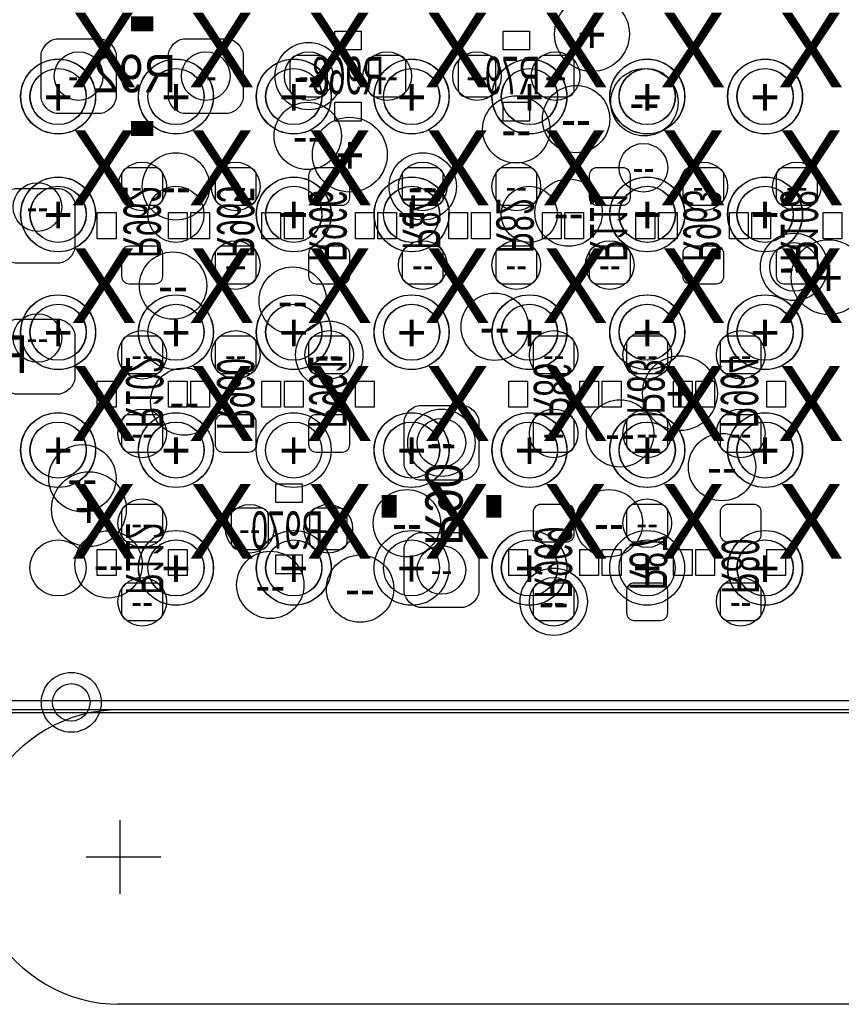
# Model space of a CAD drawing. Extents: x -22 to 398, y -34 to 263.
# Tile 12 of 48: x 34.57 to 40.15, y 10 to 16.68. Entities that reach past the tile are written whole.
import ezdxf
from ezdxf.enums import TextEntityAlignment as Align

# ---------------------------------------------------------------- set-up
doc = ezdxf.new("R2010")
doc.units = 0
for name, color, linetype in [('ASSY_BOT', 211, 'CONTINUOUS'), ('BOT', 153, 'CONTINUOUS'), ('DRILL', 254, 'CONTINUOUS'), ('OUTLINE', 5, 'CONTINUOUS'), ('SILK_BOT', 120, 'CONTINUOUS'), ('SILK_TOP', 211, 'CONTINUOUS'), ('TOP', 5, 'CONTINUOUS')]:
    doc.layers.add(name, color=color, linetype=linetype)

# ---------------------------------------------------------------- blocks, each defined once
blk = doc.blocks.new('FIGURE_CIRCLE')
blk.add_circle((0, 0), 0.5)

msp = doc.modelspace()

# ---------------------------------------------------------------- linework, layer by layer
at = {"layer": 'BOT'}
for points in [[(34.817304, 16.55572), (35.122104, 16.55572, -0.294587), (35.223704, 16.45412), (35.223704, 16.14932, -0.294587), (35.122104, 16.04772), (34.817304, 16.04772, -0.294587), (34.715704, 16.14932), (34.715704, 16.45412, -0.294587)], [(35.680904, 16.55572), (35.985704, 16.55572, -0.294587), (36.087304, 16.45412), (36.087304, 16.14932, -0.294587), (35.985704, 16.04772), (35.680904, 16.04772, -0.294587), (35.579304, 16.14932), (35.579304, 16.45412, -0.294587)], [(36.658804, 16.39062, 0.414214), (36.608004, 16.44142), (36.455604, 16.44142, 0.414214), (36.404804, 16.39062), (36.404804, 16.21282, 0.414214), (36.455604, 16.16202), (36.608004, 16.16202, 0.414214), (36.658804, 16.21282)], [(36.938204, 16.21282, 0.414214), (36.989004, 16.16202), (37.141404, 16.16202, 0.414214), (37.192204, 16.21282), (37.192204, 16.39062, 0.414214), (37.141404, 16.44142), (36.989004, 16.44142, 0.414214), (36.938204, 16.39062)], [(37.801804, 16.39062, 0.414214), (37.751004, 16.44142), (37.598604, 16.44142, 0.414214), (37.547804, 16.39062), (37.547804, 16.21282, 0.414214), (37.598604, 16.16202), (37.751004, 16.16202, 0.414214), (37.801804, 16.21282)], [(38.081204, 16.21282, 0.414214), (38.132004, 16.16202), (38.284404, 16.16202, 0.414214), (38.335204, 16.21282), (38.335204, 16.39062, 0.414214), (38.284404, 16.44142), (38.132004, 16.44142, 0.414214), (38.081204, 16.39062)], [(35.490404, 15.42542, 0.414214), (35.541204, 15.47622), (35.541204, 15.62862, 0.414214), (35.490404, 15.67942), (35.312604, 15.67942, 0.414214), (35.261804, 15.62862), (35.261804, 15.47622, 0.414214), (35.312604, 15.42542)], [(36.125404, 15.42542, 0.414214), (36.176204, 15.47622), (36.176204, 15.62862, 0.414214), (36.125404, 15.67942), (35.947604, 15.67942, 0.414214), (35.896804, 15.62862), (35.896804, 15.47622, 0.414214), (35.947604, 15.42542)], [(36.760404, 15.42542, 0.414214), (36.811204, 15.47622), (36.811204, 15.62862, 0.414214), (36.760404, 15.67942), (36.582604, 15.67942, 0.414214), (36.531804, 15.62862), (36.531804, 15.47622, 0.414214), (36.582604, 15.42542)], [(37.395404, 15.42542, 0.414214), (37.446204, 15.47622), (37.446204, 15.62862, 0.414214), (37.395404, 15.67942), (37.217604, 15.67942, 0.414214), (37.166804, 15.62862), (37.166804, 15.47622, 0.414214), (37.217604, 15.42542)], [(38.030404, 15.42542, 0.414214), (38.081204, 15.47622), (38.081204, 15.62862, 0.414214), (38.030404, 15.67942), (37.852604, 15.67942, 0.414214), (37.801804, 15.62862), (37.801804, 15.47622, 0.414214), (37.852604, 15.42542)], [(38.665404, 15.42542, 0.414214), (38.716204, 15.47622), (38.716204, 15.62862, 0.414214), (38.665404, 15.67942), (38.487604, 15.67942, 0.414214), (38.436804, 15.62862), (38.436804, 15.47622, 0.414214), (38.487604, 15.42542)], [(39.300404, 15.42542, 0.414214), (39.351204, 15.47622), (39.351204, 15.62862, 0.414214), (39.300404, 15.67942), (39.122604, 15.67942, 0.414214), (39.071804, 15.62862), (39.071804, 15.47622, 0.414214), (39.122604, 15.42542)], [(39.935404, 15.42542, 0.414214), (39.986204, 15.47622), (39.986204, 15.62862, 0.414214), (39.935404, 15.67942), (39.757604, 15.67942, 0.414214), (39.706804, 15.62862), (39.706804, 15.47622, 0.414214), (39.757604, 15.42542)], [(34.537904, 15.53972), (34.842704, 15.53972, -0.294587), (34.944304, 15.43812), (34.944304, 15.13332, -0.294587), (34.842704, 15.03172), (34.537904, 15.03172, -0.294587), (34.436304, 15.13332), (34.436304, 15.43812, -0.294587)], [(35.312604, 15.14602, 0.414214), (35.261804, 15.09522), (35.261804, 14.94282, 0.414214), (35.312604, 14.89202), (35.490404, 14.89202, 0.414214), (35.541204, 14.94282), (35.541204, 15.09522, 0.414214), (35.490404, 15.14602)], [(35.947604, 15.14602, 0.414214), (35.896804, 15.09522), (35.896804, 14.94282, 0.414214), (35.947604, 14.89202), (36.125404, 14.89202, 0.414214), (36.176204, 14.94282), (36.176204, 15.09522, 0.414214), (36.125404, 15.14602)], [(36.582604, 15.14602, 0.414214), (36.531804, 15.09522), (36.531804, 14.94282, 0.414214), (36.582604, 14.89202), (36.760404, 14.89202, 0.414214), (36.811204, 14.94282), (36.811204, 15.09522, 0.414214), (36.760404, 15.14602)], [(37.217604, 15.14602, 0.414214), (37.166804, 15.09522), (37.166804, 14.94282, 0.414214), (37.217604, 14.89202), (37.395404, 14.89202, 0.414214), (37.446204, 14.94282), (37.446204, 15.09522, 0.414214), (37.395404, 15.14602)], [(37.852604, 15.14602, 0.414214), (37.801804, 15.09522), (37.801804, 14.94282, 0.414214), (37.852604, 14.89202), (38.030404, 14.89202, 0.414214), (38.081204, 14.94282), (38.081204, 15.09522, 0.414214), (38.030404, 15.14602)], [(38.487604, 15.14602, 0.414214), (38.436804, 15.09522), (38.436804, 14.94282, 0.414214), (38.487604, 14.89202), (38.665404, 14.89202, 0.414214), (38.716204, 14.94282), (38.716204, 15.09522, 0.414214), (38.665404, 15.14602)], [(39.122604, 15.14602, 0.414214), (39.071804, 15.09522), (39.071804, 14.94282, 0.414214), (39.122604, 14.89202), (39.300404, 14.89202, 0.414214), (39.351204, 14.94282), (39.351204, 15.09522, 0.414214), (39.300404, 15.14602)], [(39.757604, 15.14602, 0.414214), (39.706804, 15.09522), (39.706804, 14.94282, 0.414214), (39.757604, 14.89202), (39.935404, 14.89202, 0.414214), (39.986204, 14.94282), (39.986204, 15.09522, 0.414214), (39.935404, 15.14602)], [(34.537904, 14.65072), (34.842704, 14.65072, -0.294587), (34.944304, 14.54912), (34.944304, 14.24432, -0.294587), (34.842704, 14.14272), (34.537904, 14.14272, -0.294587), (34.436304, 14.24432), (34.436304, 14.54912, -0.294587)], [(35.490404, 14.28242, 0.414214), (35.541204, 14.33322), (35.541204, 14.48562, 0.414214), (35.490404, 14.53642), (35.312604, 14.53642, 0.414214), (35.261804, 14.48562), (35.261804, 14.33322, 0.414214), (35.312604, 14.28242)], [(36.125404, 14.28242, 0.414214), (36.176204, 14.33322), (36.176204, 14.48562, 0.414214), (36.125404, 14.53642), (35.947604, 14.53642, 0.414214), (35.896804, 14.48562), (35.896804, 14.33322, 0.414214), (35.947604, 14.28242)], [(36.760404, 14.28242, 0.414214), (36.811204, 14.33322), (36.811204, 14.48562, 0.414214), (36.760404, 14.53642), (36.582604, 14.53642, 0.414214), (36.531804, 14.48562), (36.531804, 14.33322, 0.414214), (36.582604, 14.28242)], [(38.284404, 14.28242, 0.414214), (38.335204, 14.33322), (38.335204, 14.48562, 0.414214), (38.284404, 14.53642), (38.106604, 14.53642, 0.414214), (38.055804, 14.48562), (38.055804, 14.33322, 0.414214), (38.106604, 14.28242)], [(38.919404, 14.28242, 0.414214), (38.970204, 14.33322), (38.970204, 14.48562, 0.414214), (38.919404, 14.53642), (38.741604, 14.53642, 0.414214), (38.690804, 14.48562), (38.690804, 14.33322, 0.414214), (38.741604, 14.28242)], [(39.554404, 14.28242, 0.414214), (39.605204, 14.33322), (39.605204, 14.48562, 0.414214), (39.554404, 14.53642), (39.376604, 14.53642, 0.414214), (39.325804, 14.48562), (39.325804, 14.33322, 0.414214), (39.376604, 14.28242)], [(37.179504, 13.66012), (37.179504, 13.96492, -0.294587), (37.281104, 14.06652), (37.585904, 14.06652, -0.294587), (37.687504, 13.96492), (37.687504, 13.66012, -0.294587), (37.585904, 13.55852), (37.281104, 13.55852, -0.294587)], [(35.312604, 14.00302, 0.414214), (35.261804, 13.95222), (35.261804, 13.79982, 0.414214), (35.312604, 13.74902), (35.490404, 13.74902, 0.414214), (35.541204, 13.79982), (35.541204, 13.95222, 0.414214), (35.490404, 14.00302)], [(35.947604, 14.00302, 0.414214), (35.896804, 13.95222), (35.896804, 13.79982, 0.414214), (35.947604, 13.74902), (36.125404, 13.74902, 0.414214), (36.176204, 13.79982), (36.176204, 13.95222, 0.414214), (36.125404, 14.00302)], [(36.582604, 14.00302, 0.414214), (36.531804, 13.95222), (36.531804, 13.79982, 0.414214), (36.582604, 13.74902), (36.760404, 13.74902, 0.414214), (36.811204, 13.79982), (36.811204, 13.95222, 0.414214), (36.760404, 14.00302)], [(38.106604, 14.00302, 0.414214), (38.055804, 13.95222), (38.055804, 13.79982, 0.414214), (38.106604, 13.74902), (38.284404, 13.74902, 0.414214), (38.335204, 13.79982), (38.335204, 13.95222, 0.414214), (38.284404, 14.00302)], [(38.741604, 14.00302, 0.414214), (38.690804, 13.95222), (38.690804, 13.79982, 0.414214), (38.741604, 13.74902), (38.919404, 13.74902, 0.414214), (38.970204, 13.79982), (38.970204, 13.95222, 0.414214), (38.919404, 14.00302)], [(39.376604, 14.00302, 0.414214), (39.325804, 13.95222), (39.325804, 13.79982, 0.414214), (39.376604, 13.74902), (39.554404, 13.74902, 0.414214), (39.605204, 13.79982), (39.605204, 13.95222, 0.414214), (39.554404, 14.00302)], [(35.490404, 13.13942, 0.414214), (35.541204, 13.19022), (35.541204, 13.34262, 0.414214), (35.490404, 13.39342), (35.312604, 13.39342, 0.414214), (35.261804, 13.34262), (35.261804, 13.19022, 0.414214), (35.312604, 13.13942)], [(38.284404, 13.13942, 0.414214), (38.335204, 13.19022), (38.335204, 13.34262, 0.414214), (38.284404, 13.39342), (38.106604, 13.39342, 0.414214), (38.055804, 13.34262), (38.055804, 13.19022, 0.414214), (38.106604, 13.13942)], [(38.919404, 13.13942, 0.414214), (38.970204, 13.19022), (38.970204, 13.34262, 0.414214), (38.919404, 13.39342), (38.741604, 13.39342, 0.414214), (38.690804, 13.34262), (38.690804, 13.19022, 0.414214), (38.741604, 13.13942)], [(39.554404, 13.13942, 0.414214), (39.605204, 13.19022), (39.605204, 13.34262, 0.414214), (39.554404, 13.39342), (39.376604, 13.39342, 0.414214), (39.325804, 13.34262), (39.325804, 13.19022, 0.414214), (39.376604, 13.13942)], [(36.258754, 13.31722, 0.414214), (36.207954, 13.36802), (36.055554, 13.36802, 0.414214), (36.004754, 13.31722), (36.004754, 13.13942, 0.414214), (36.055554, 13.08862), (36.207954, 13.08862, 0.414214), (36.258754, 13.13942)], [(36.538154, 13.13942, 0.414214), (36.588954, 13.08862), (36.741354, 13.08862, 0.414214), (36.792154, 13.13942), (36.792154, 13.31722, 0.414214), (36.741354, 13.36802), (36.588954, 13.36802, 0.414214), (36.538154, 13.31722)], [(37.179504, 12.79652), (37.179504, 13.10132, -0.294587), (37.281104, 13.20292), (37.585904, 13.20292, -0.294587), (37.687504, 13.10132), (37.687504, 12.79652, -0.294587), (37.585904, 12.69492), (37.281104, 12.69492, -0.294587)], [(35.312604, 12.86002, 0.414214), (35.261804, 12.80922), (35.261804, 12.65682, 0.414214), (35.312604, 12.60602), (35.490404, 12.60602, 0.414214), (35.541204, 12.65682), (35.541204, 12.80922, 0.414214), (35.490404, 12.86002)], [(38.106604, 12.86002, 0.414214), (38.055804, 12.80922), (38.055804, 12.65682, 0.414214), (38.106604, 12.60602), (38.284404, 12.60602, 0.414214), (38.335204, 12.65682), (38.335204, 12.80922, 0.414214), (38.284404, 12.86002)], [(38.741604, 12.86002, 0.414214), (38.690804, 12.80922), (38.690804, 12.65682, 0.414214), (38.741604, 12.60602), (38.919404, 12.60602, 0.414214), (38.970204, 12.65682), (38.970204, 12.80922, 0.414214), (38.919404, 12.86002)], [(39.376604, 12.86002, 0.414214), (39.325804, 12.80922), (39.325804, 12.65682, 0.414214), (39.376604, 12.60602), (39.554404, 12.60602, 0.414214), (39.605204, 12.65682), (39.605204, 12.80922, 0.414214), (39.554404, 12.86002)]]:
    msp.add_lwpolyline(points, format="xyb", close=True, dxfattribs=at)
msp.add_circle((34.920174, 12.050014), 0.127, dxfattribs=at)
at = {"layer": 'DRILL'}
msp.add_lwpolyline([(12.022328, 11.98118), (57.021476, 11.98118), (57.021476, 55.479188), (55.517542, 56.983122), (12.022328, 56.983122)], close=True, dxfattribs=at)
msp.add_lwpolyline([(35.25012, 11.999976, 1.000062), (35.25012, 9.99998)], format="xyb", dxfattribs=at)
for points in [[(35.25012, 11.249914), (35.25012, 10.750042)], [(35.529012, 10.999978), (35.021012, 10.999978)], [(56.950102, 9.99998), (35.236658, 9.99998)]]:
    msp.add_lwpolyline(points, dxfattribs=at)
at = {"layer": 'OUTLINE'}
msp.add_lwpolyline([(11.999976, 56.950102, -0.413204), (12.050014, 56.999886), (55.479442, 56.999886, -0.198304), (55.514748, 56.985408), (56.985408, 55.514494, -0.198861), (57.00014, 55.479188), (57.00014, 12.050014, -0.414338), (56.950102, 11.999976), (12.050014, 11.999976, -0.414338), (11.999976, 12.050014)], format="xyb", close=True, dxfattribs=at)
at = {"layer": 'SILK_BOT', "const_width": 0.1016}
for points in [[(35.325304, 16.65732), (35.477704, 16.65732)], [(35.325304, 15.94612), (35.477704, 15.94612)], [(37.077904, 13.30452), (37.077904, 13.45692)], [(37.789104, 13.30452), (37.789104, 13.45692)]]:
    msp.add_lwpolyline(points, dxfattribs=at)
at = {"layer": 'SILK_BOT'}
for points in [[(36.709604, 16.47952), (36.709604, 16.60652), (36.887404, 16.60652), (36.887404, 16.47952)], [(38.030404, 16.60652), (38.030404, 16.47952), (37.852604, 16.47952), (37.852604, 16.60652)], [(36.709604, 15.99692), (36.709604, 16.12392), (36.887404, 16.12392), (36.887404, 15.99692)], [(38.030404, 16.12392), (38.030404, 15.99692), (37.852604, 15.99692), (37.852604, 16.12392)], [(35.223704, 15.19682), (35.096704, 15.19682), (35.096704, 15.37462), (35.223704, 15.37462)], [(35.706304, 15.19682), (35.579304, 15.19682), (35.579304, 15.37462), (35.706304, 15.37462)], [(35.731704, 15.37462), (35.858704, 15.37462), (35.858704, 15.19682), (35.731704, 15.19682)], [(36.214304, 15.37462), (36.341304, 15.37462), (36.341304, 15.19682), (36.214304, 15.19682)], [(36.366704, 15.37462), (36.493704, 15.37462), (36.493704, 15.19682), (36.366704, 15.19682)], [(36.849304, 15.37462), (36.976304, 15.37462), (36.976304, 15.19682), (36.849304, 15.19682)], [(37.128704, 15.19682), (37.001704, 15.19682), (37.001704, 15.37462), (37.128704, 15.37462)], [(37.611304, 15.19682), (37.484304, 15.19682), (37.484304, 15.37462), (37.611304, 15.37462)], [(37.763704, 15.19682), (37.636704, 15.19682), (37.636704, 15.37462), (37.763704, 15.37462)], [(38.246304, 15.19682), (38.119304, 15.19682), (38.119304, 15.37462), (38.246304, 15.37462)], [(38.398704, 15.19682), (38.271704, 15.19682), (38.271704, 15.37462), (38.398704, 15.37462)], [(38.881304, 15.19682), (38.754304, 15.19682), (38.754304, 15.37462), (38.881304, 15.37462)], [(39.033704, 15.19682), (38.906704, 15.19682), (38.906704, 15.37462), (39.033704, 15.37462)], [(39.516304, 15.19682), (39.389304, 15.19682), (39.389304, 15.37462), (39.516304, 15.37462)], [(39.541704, 15.37462), (39.668704, 15.37462), (39.668704, 15.19682), (39.541704, 15.19682)], [(40.024304, 15.37462), (40.151304, 15.37462), (40.151304, 15.19682), (40.024304, 15.19682)], [(35.096704, 14.23162), (35.223704, 14.23162), (35.223704, 14.05382), (35.096704, 14.05382)], [(35.579304, 14.23162), (35.706304, 14.23162), (35.706304, 14.05382), (35.579304, 14.05382)], [(35.731704, 14.23162), (35.858704, 14.23162), (35.858704, 14.05382), (35.731704, 14.05382)], [(36.214304, 14.23162), (36.341304, 14.23162), (36.341304, 14.05382), (36.214304, 14.05382)], [(36.366704, 14.23162), (36.493704, 14.23162), (36.493704, 14.05382), (36.366704, 14.05382)], [(36.849304, 14.23162), (36.976304, 14.23162), (36.976304, 14.05382), (36.849304, 14.05382)], [(38.017704, 14.05382), (37.890704, 14.05382), (37.890704, 14.23162), (38.017704, 14.23162)], [(38.500304, 14.05382), (38.373304, 14.05382), (38.373304, 14.23162), (38.500304, 14.23162)], [(38.525704, 14.23162), (38.652704, 14.23162), (38.652704, 14.05382), (38.525704, 14.05382)], [(39.008304, 14.23162), (39.135304, 14.23162), (39.135304, 14.05382), (39.008304, 14.05382)], [(39.287704, 14.05382), (39.160704, 14.05382), (39.160704, 14.23162), (39.287704, 14.23162)], [(39.770304, 14.05382), (39.643304, 14.05382), (39.643304, 14.23162), (39.770304, 14.23162)], [(36.309554, 13.40612), (36.309554, 13.53312), (36.487354, 13.53312), (36.487354, 13.40612)], [(35.223704, 12.91082), (35.096704, 12.91082), (35.096704, 13.08862), (35.223704, 13.08862)], [(35.706304, 12.91082), (35.579304, 12.91082), (35.579304, 13.08862), (35.706304, 13.08862)], [(36.309554, 12.92352), (36.309554, 13.05052), (36.487354, 13.05052), (36.487354, 12.92352)], [(37.890704, 13.08862), (38.017704, 13.08862), (38.017704, 12.91082), (37.890704, 12.91082)], [(38.373304, 13.08862), (38.500304, 13.08862), (38.500304, 12.91082), (38.373304, 12.91082)], [(38.652704, 12.91082), (38.525704, 12.91082), (38.525704, 13.08862), (38.652704, 13.08862)], [(39.135304, 12.91082), (39.008304, 12.91082), (39.008304, 13.08862), (39.135304, 13.08862)], [(39.287704, 12.91082), (39.160704, 12.91082), (39.160704, 13.08862), (39.287704, 13.08862)], [(39.770304, 12.91082), (39.643304, 12.91082), (39.643304, 13.08862), (39.770304, 13.08862)]]:
    msp.add_lwpolyline(points, close=True, dxfattribs=at)
at = {"layer": 'SILK_TOP'}
msp.add_lwpolyline([(25.129998, 33.062926), (25.129998, 12.062714), (46.13021, 12.062714), (46.13021, 33.062926), (25.129998, 33.062926)], dxfattribs=at)
at = {"layer": 'TOP'}
for centre, radius in [((34.830004, 16.162782), 0.1905), ((35.630104, 16.162782), 0.1905), ((36.430204, 16.162782), 0.1905), ((37.23005, 16.162782), 0.1905), ((38.03015, 16.162782), 0.1905), ((38.829996, 16.162782), 0.1905), ((39.630096, 16.162782), 0.1905), ((34.830004, 15.362936), 0.1905), ((35.630104, 15.362936), 0.1905), ((36.430204, 15.362936), 0.1905), ((37.23005, 15.362936), 0.1905), ((38.03015, 15.362936), 0.1905), ((38.829996, 15.362936), 0.1905), ((39.630096, 15.362936), 0.1905), ((34.830004, 14.562836), 0.1905), ((35.630104, 14.562836), 0.1905), ((36.430204, 14.562836), 0.1905), ((37.23005, 14.562836), 0.1905), ((38.03015, 14.562836), 0.1905), ((38.829996, 14.562836), 0.1905), ((39.630096, 14.562836), 0.1905), ((34.830004, 13.762736), 0.1905), ((35.630104, 13.762736), 0.1905), ((36.430204, 13.762736), 0.1905), ((37.23005, 13.762736), 0.1905), ((38.03015, 13.762736), 0.1905), ((38.829996, 13.762736), 0.1905), ((39.630096, 13.762736), 0.1905), ((34.830004, 12.96289), 0.1905), ((35.630104, 12.96289), 0.1905), ((36.430204, 12.96289), 0.1905), ((37.23005, 12.96289), 0.1905), ((38.03015, 12.96289), 0.1905), ((38.829996, 12.96289), 0.1905), ((39.630096, 12.96289), 0.1905), ((34.920174, 12.050014), 0.127)]:
    msp.add_circle(centre, radius, dxfattribs=at)

# ---------------------------------------------------------------- block references
at = {"layer": 'DRILL'}
for p, xscale, yscale in [((38.455346, 16.58747), 0.508, 0.508), ((36.531804, 16.30172), 0.4572, 0.4572), ((34.969704, 16.30172), 0.3302, 0.3302), ((35.833304, 16.30172), 0.3302, 0.3302), ((36.531804, 16.30172), 0.3302, 0.3302), ((37.065204, 16.30172), 0.3302, 0.3302), ((37.674804, 16.30172), 0.3302, 0.3302), ((38.208204, 16.30172), 0.3302, 0.3302), ((34.830004, 16.162528), 0.508, 0.508), ((34.831274, 16.163036), 0.508, 0.508), ((35.630104, 16.162528), 0.508, 0.508), ((35.631374, 16.163036), 0.508, 0.508), ((36.42995, 16.162528), 0.508, 0.508), ((36.431474, 16.163036), 0.508, 0.508), ((37.23005, 16.162528), 0.508, 0.508), ((37.231574, 16.163036), 0.508, 0.508), ((38.03015, 16.162528), 0.508, 0.508), ((38.031674, 16.163036), 0.508, 0.508), ((38.829996, 16.162528), 0.508, 0.508), ((38.831774, 16.163036), 0.508, 0.508), ((39.629842, 16.162528), 0.508, 0.508), ((39.631874, 16.163036), 0.508, 0.508), ((34.831274, 16.163036), 0.381, 0.381), ((35.631374, 16.163036), 0.381, 0.381), ((36.431474, 16.163036), 0.381, 0.381), ((37.231574, 16.163036), 0.381, 0.381), ((38.031674, 16.163036), 0.381, 0.381), ((38.811454, 16.12392), 0.4572, 0.4572), ((38.831774, 16.163036), 0.381, 0.381), ((39.631874, 16.163036), 0.381, 0.381), ((38.347904, 16.00962), 0.4572, 0.4572), ((36.525454, 15.89532), 0.4572, 0.4572), ((37.941504, 15.93977), 0.4572, 0.4572), ((36.811204, 15.76832), 0.508, 0.508), ((38.805104, 15.67942), 0.3302, 0.3302), ((35.630104, 15.55242), 0.4572, 0.4572), ((37.306504, 15.55242), 0.4572, 0.4572), ((35.401504, 15.55242), 0.3302, 0.3302), ((36.036504, 15.55242), 0.3302, 0.3302), ((37.306504, 15.55242), 0.3302, 0.3302), ((37.941504, 15.55242), 0.3302, 0.3302), ((39.211504, 15.55242), 0.3302, 0.3302), ((39.846504, 15.55242), 0.3302, 0.3302), ((34.690304, 15.41272), 0.3302, 0.3302), ((34.830004, 15.362682), 0.508, 0.508), ((34.831274, 15.362936), 0.508, 0.508), ((36.42995, 15.362682), 0.508, 0.508), ((36.431474, 15.362936), 0.508, 0.508), ((37.23005, 15.362682), 0.508, 0.508), ((37.231574, 15.362936), 0.508, 0.508), ((38.297104, 15.37462), 0.4572, 0.4572), ((38.829996, 15.362682), 0.508, 0.508), ((38.831774, 15.362936), 0.508, 0.508), ((39.629842, 15.362682), 0.508, 0.508), ((39.631874, 15.362936), 0.508, 0.508), ((34.831274, 15.362936), 0.381, 0.381), ((36.431474, 15.362936), 0.381, 0.381), ((37.231574, 15.362936), 0.381, 0.381), ((38.831774, 15.362936), 0.381, 0.381), ((39.631874, 15.362936), 0.381, 0.381), ((36.036504, 15.01902), 0.3302, 0.3302), ((37.306504, 15.01902), 0.3302, 0.3302), ((37.941504, 15.01902), 0.3302, 0.3302), ((38.576504, 15.01902), 0.3302, 0.3302), ((39.827454, 15.006574), 0.4572, 0.4572), ((40.062404, 14.93647), 0.508, 0.508), ((35.611054, 14.87932), 0.4572, 0.4572), ((39.827454, 15.006574), 0.3302, 0.3302), ((36.423854, 14.77772), 0.4572, 0.4572), ((34.830004, 14.562582), 0.508, 0.508), ((34.831274, 14.562836), 0.508, 0.508), ((35.630104, 14.562582), 0.508, 0.508), ((35.631374, 14.562836), 0.508, 0.508), ((36.42995, 14.562582), 0.508, 0.508), ((36.431474, 14.562836), 0.508, 0.508), ((37.23005, 14.562582), 0.508, 0.508), ((37.231574, 14.562836), 0.508, 0.508), ((37.795454, 14.59992), 0.4572, 0.4572), ((38.03015, 14.562582), 0.508, 0.508), ((38.031674, 14.562836), 0.508, 0.508), ((38.829996, 14.562582), 0.508, 0.508), ((38.831774, 14.562836), 0.508, 0.508), ((39.629842, 14.562582), 0.508, 0.508), ((39.631874, 14.562836), 0.508, 0.508), ((34.831274, 14.562836), 0.381, 0.381), ((35.631374, 14.562836), 0.381, 0.381), ((36.431474, 14.562836), 0.381, 0.381), ((37.231574, 14.562836), 0.381, 0.381), ((38.031674, 14.562836), 0.381, 0.381), ((38.831774, 14.562836), 0.381, 0.381), ((39.631874, 14.562836), 0.381, 0.381), ((34.690304, 14.52372), 0.3302, 0.3302), ((35.401504, 14.40942), 0.3302, 0.3302), ((36.036504, 14.40942), 0.3302, 0.3302), ((36.671504, 14.40942), 0.4572, 0.4572), ((36.671504, 14.40942), 0.3302, 0.3302), ((38.195504, 14.40942), 0.3302, 0.3302), ((38.830504, 14.40942), 0.3302, 0.3302), ((39.465504, 14.40942), 0.3302, 0.3302), ((39.052754, 14.14907), 0.508, 0.508), ((35.687254, 14.09192), 0.4572, 0.4572), ((35.401504, 13.87602), 0.3302, 0.3302), ((37.433504, 13.81252), 0.4572, 0.4572), ((38.195504, 13.87602), 0.3302, 0.3302), ((38.646354, 13.87602), 0.4572, 0.4572), ((38.830504, 13.87602), 0.3302, 0.3302), ((39.465504, 13.87602), 0.3302, 0.3302), ((34.830004, 13.762736), 0.508, 0.508), ((34.831274, 13.762736), 0.508, 0.508), ((35.630104, 13.762736), 0.508, 0.508), ((35.631374, 13.762736), 0.508, 0.508), ((36.430204, 13.762736), 0.508, 0.508), ((37.23005, 13.762736), 0.508, 0.508), ((37.231574, 13.762736), 0.508, 0.508), ((37.433504, 13.81252), 0.3302, 0.3302), ((38.03015, 13.762736), 0.508, 0.508), ((38.031674, 13.762736), 0.508, 0.508), ((38.829996, 13.762736), 0.508, 0.508), ((38.831774, 13.762736), 0.508, 0.508), ((39.629842, 13.762736), 0.508, 0.508), ((39.631874, 13.762736), 0.508, 0.508), ((34.831274, 13.762736), 0.381, 0.381), ((35.631374, 13.762736), 0.381, 0.381), ((36.430204, 13.762736), 0.381, 0.381), ((37.231574, 13.762736), 0.381, 0.381), ((38.031674, 13.762736), 0.381, 0.381), ((38.831774, 13.762736), 0.381, 0.381), ((39.631874, 13.762736), 0.381, 0.381), ((39.338504, 13.64742), 0.4572, 0.4572), ((34.995104, 13.57122), 0.4572, 0.4572), ((35.039554, 13.36167), 0.508, 0.508), ((37.198554, 13.26642), 0.4572, 0.4572), ((38.570154, 13.26642), 0.4572, 0.4572), ((35.401504, 13.26642), 0.3302, 0.3302), ((36.131754, 13.22832), 0.3302, 0.3302), ((36.665154, 13.22832), 0.3302, 0.3302), ((38.830504, 13.26642), 0.3302, 0.3302), ((35.172904, 12.98702), 0.4572, 0.4572), ((35.630104, 12.96289), 0.508, 0.508), ((35.631374, 12.962636), 0.508, 0.508), ((36.42995, 12.96289), 0.508, 0.508), ((36.431474, 12.962636), 0.508, 0.508), ((37.23005, 12.96289), 0.508, 0.508), ((38.03015, 12.96289), 0.508, 0.508), ((38.031674, 12.962636), 0.508, 0.508), ((38.829996, 12.96289), 0.508, 0.508), ((39.629842, 12.96289), 0.508, 0.508), ((39.631874, 12.962636), 0.508, 0.508), ((35.631374, 12.962636), 0.381, 0.381), ((36.431474, 12.962636), 0.381, 0.381), ((37.23005, 12.96289), 0.381, 0.381), ((37.433504, 12.94892), 0.3302, 0.3302), ((38.031674, 12.962636), 0.381, 0.381), ((38.829996, 12.96289), 0.381, 0.381), ((39.631874, 12.962636), 0.381, 0.381), ((36.271454, 12.84732), 0.4572, 0.4572), ((36.881054, 12.82192), 0.4572, 0.4572), ((38.195504, 12.73302), 0.4572, 0.4572), ((35.401504, 12.73302), 0.3302, 0.3302), ((38.195504, 12.73302), 0.3302, 0.3302), ((39.465504, 12.73302), 0.3302, 0.3302), ((34.920174, 12.050014), 0.4064, 0.4064)]:
    msp.add_blockref('FIGURE_CIRCLE', p, dxfattribs=dict(at, xscale=xscale, yscale=yscale))

# ---------------------------------------------------------------- texts
at = {"layer": 'ASSY_BOT', "text_generation_flag": 2}
for s, width, p in [('R92', 0.9, (35.350704, 16.191738)), ('R968', 0.6, (36.798504, 16.179038)), ('R79', 0.6, (37.916104, 16.178784)), ('R101', 0.9, (34.258504, 14.286738)), ('R970', 0.6, (36.385754, 13.092684))]:
    msp.add_text(s, height=0.254, dxfattribs=dict(at, width=width)).set_placement(p, align=Align.CENTER)
for s, width, p in [('R962', 0.6, (35.274504, 15.31112)), ('R965', 0.6, (35.909504, 15.31112)), ('R966', 0.6, (36.536122, 15.28572)), ('R111', 0.6, (38.441122, 15.28572)), ('R963', 0.6, (39.076122, 15.28572)), ('R108', 0.6, (39.736522, 15.28572)), ('R84', 0.6, (37.171122, 15.31112)), ('R82', 0.6, (37.806122, 15.28572)), ('R102', 0.6, (35.291522, 14.15542)), ('R961', 0.6, (36.535868, 14.15542)), ('R964', 0.6, (39.330122, 14.15542)), ('R960', 0.6, (35.909504, 14.14272)), ('R86', 0.6, (38.060122, 14.16812)), ('R83', 0.6, (38.695122, 14.19352)), ('R90', 0.9, (37.323522, 13.39342)), ('R112', 0.6, (35.291522, 13.02512)), ('R969', 0.6, (38.066472, 12.99972)), ('R87', 0.6, (38.711632, 12.99972)), ('R80', 0.6, (39.336472, 12.97432))]:
    msp.add_text(s, height=0.254, rotation=270, dxfattribs=dict(at, width=width)).set_placement(p, align=Align.CENTER)
at = {"layer": 'DRILL'}
for s, height, p in [('X', 0.508, (35.141154, 16.47952)), ('X', 0.508, (35.941254, 16.47952)), ('X', 0.508, (36.741354, 16.47952)), ('X', 0.508, (37.541454, 16.47952)), ('X', 0.508, (38.341554, 16.47952)), ('X', 0.508, (39.141654, 16.47952)), ('X', 0.508, (39.941754, 16.47952)), ('+', 0.254, (38.455346, 16.58747)), ('+', 0.254, (34.830004, 16.162528)), ('+', 0.254, (34.831274, 16.163036)), ('--', 0.1651, (34.969704, 16.30172)), ('+', 0.254, (35.630104, 16.162528)), ('+', 0.254, (35.631374, 16.163036)), ('--', 0.1651, (35.833304, 16.30172)), ('+', 0.254, (36.42995, 16.162528)), ('+', 0.254, (36.431474, 16.163036)), ('--', 0.2286, (36.531804, 16.30172)), ('--', 0.1651, (36.531804, 16.30172)), ('--', 0.1651, (37.065204, 16.30172)), ('+', 0.254, (37.23005, 16.162528)), ('+', 0.254, (37.231574, 16.163036)), ('--', 0.1651, (37.674804, 16.30172)), ('+', 0.254, (38.03015, 16.162528)), ('+', 0.254, (38.031674, 16.163036)), ('--', 0.1651, (38.208204, 16.30172)), ('+', 0.254, (38.829996, 16.162528)), ('+', 0.254, (38.831774, 16.163036)), ('+', 0.254, (39.629842, 16.162528)), ('+', 0.254, (39.631874, 16.163036)), ('+', 0.1905, (34.831274, 16.163036)), ('+', 0.1905, (35.631374, 16.163036)), ('+', 0.1905, (36.431474, 16.163036)), ('+', 0.1905, (37.231574, 16.163036)), ('+', 0.1905, (38.031674, 16.163036)), ('+', 0.1905, (38.831774, 16.163036)), ('+', 0.1905, (39.631874, 16.163036)), ('--', 0.2286, (38.811454, 16.12392)), ('--', 0.2286, (38.347904, 16.00962)), ('X', 0.508, (35.141154, 15.67942)), ('X', 0.508, (35.941254, 15.67942)), ('X', 0.508, (36.741354, 15.67942)), ('X', 0.508, (37.541454, 15.67942)), ('--', 0.2286, (37.941504, 15.93977)), ('X', 0.508, (38.341554, 15.67942)), ('X', 0.508, (39.141654, 15.67942)), ('X', 0.508, (39.941754, 15.67942)), ('--', 0.2286, (36.525454, 15.89532)), ('+', 0.254, (36.811204, 15.76832)), ('--', 0.1651, (38.805104, 15.67942)), ('--', 0.1651, (35.401504, 15.55242)), ('--', 0.2286, (35.630104, 15.55242)), ('--', 0.1651, (36.036504, 15.55242)), ('--', 0.2286, (37.306504, 15.55242)), ('--', 0.1651, (37.306504, 15.55242)), ('--', 0.1651, (37.941504, 15.55242)), ('--', 0.1651, (39.211504, 15.55242)), ('--', 0.1651, (39.846504, 15.55242)), ('+', 0.254, (34.830004, 15.362682)), ('+', 0.254, (34.831274, 15.362936)), ('+', 0.254, (36.42995, 15.362682)), ('+', 0.254, (36.431474, 15.362936)), ('+', 0.254, (37.23005, 15.362682)), ('+', 0.254, (37.231574, 15.362936)), ('+', 0.254, (38.829996, 15.362682)), ('+', 0.254, (38.831774, 15.362936)), ('+', 0.254, (39.629842, 15.362682)), ('+', 0.254, (39.631874, 15.362936)), ('--', 0.1651, (34.690304, 15.41272)), ('+', 0.1905, (34.831274, 15.362936)), ('+', 0.1905, (36.431474, 15.362936)), ('+', 0.1905, (37.231574, 15.362936)), ('+', 0.1905, (38.831774, 15.362936)), ('+', 0.1905, (39.631874, 15.362936)), ('--', 0.2286, (38.297104, 15.37462)), ('X', 0.508, (35.141154, 14.87932)), ('X', 0.508, (35.941254, 14.87932)), ('X', 0.508, (36.741354, 14.87932)), ('X', 0.508, (37.541454, 14.87932)), ('X', 0.508, (38.341554, 14.87932)), ('X', 0.508, (39.141654, 14.87932)), ('X', 0.508, (39.941754, 14.87932)), ('--', 0.1651, (36.036504, 15.01902)), ('--', 0.1651, (37.306504, 15.01902)), ('--', 0.1651, (37.941504, 15.01902)), ('--', 0.1651, (38.576504, 15.01902)), ('--', 0.2286, (39.827454, 15.006574)), ('--', 0.1651, (39.827454, 15.006574)), ('+', 0.254, (40.062404, 14.93647)), ('--', 0.2286, (35.611054, 14.87932)), ('--', 0.2286, (36.423854, 14.77772)), ('+', 0.254, (34.830004, 14.562582)), ('+', 0.254, (34.831274, 14.562836)), ('+', 0.254, (35.630104, 14.562582)), ('+', 0.254, (35.631374, 14.562836)), ('+', 0.254, (36.42995, 14.562582)), ('+', 0.254, (36.431474, 14.562836)), ('+', 0.254, (37.23005, 14.562582)), ('+', 0.254, (37.231574, 14.562836)), ('+', 0.254, (38.03015, 14.562582)), ('+', 0.254, (38.031674, 14.562836)), ('+', 0.254, (38.829996, 14.562582)), ('+', 0.254, (38.831774, 14.562836)), ('+', 0.254, (39.629842, 14.562582)), ('+', 0.254, (39.631874, 14.562836)), ('+', 0.1905, (34.831274, 14.562836)), ('+', 0.1905, (35.631374, 14.562836)), ('+', 0.1905, (36.431474, 14.562836)), ('+', 0.1905, (37.231574, 14.562836)), ('--', 0.2286, (37.795454, 14.59992)), ('+', 0.1905, (38.031674, 14.562836)), ('+', 0.1905, (38.831774, 14.562836)), ('+', 0.1905, (39.631874, 14.562836)), ('--', 0.1651, (34.690304, 14.52372)), ('--', 0.1651, (35.401504, 14.40942)), ('--', 0.1651, (36.036504, 14.40942)), ('--', 0.2286, (36.671504, 14.40942)), ('--', 0.1651, (36.671504, 14.40942)), ('--', 0.1651, (38.195504, 14.40942)), ('--', 0.1651, (38.830504, 14.40942)), ('--', 0.1651, (39.465504, 14.40942)), ('X', 0.508, (35.141154, 14.07922)), ('X', 0.508, (35.941254, 14.07922)), ('X', 0.508, (36.741354, 14.07922)), ('X', 0.508, (37.541454, 14.07922)), ('X', 0.508, (38.341554, 14.07922)), ('X', 0.508, (39.141654, 14.07922)), ('X', 0.508, (39.941754, 14.07922)), ('+', 0.254, (39.052754, 14.14907)), ('--', 0.2286, (35.687254, 14.09192)), ('+', 0.254, (34.830004, 13.762736)), ('+', 0.254, (34.831274, 13.762736)), ('--', 0.1651, (35.401504, 13.87602)), ('+', 0.254, (35.630104, 13.762736)), ('+', 0.254, (35.631374, 13.762736)), ('+', 0.254, (36.430204, 13.762736)), ('+', 0.254, (37.23005, 13.762736)), ('+', 0.254, (37.231574, 13.762736)), ('+', 0.254, (38.03015, 13.762736)), ('+', 0.254, (38.031674, 13.762736)), ('--', 0.1651, (38.195504, 13.87602)), ('--', 0.2286, (38.646354, 13.87602)), ('+', 0.254, (38.829996, 13.762736)), ('+', 0.254, (38.831774, 13.762736)), ('--', 0.1651, (38.830504, 13.87602)), ('--', 0.1651, (39.465504, 13.87602)), ('+', 0.254, (39.629842, 13.762736)), ('+', 0.254, (39.631874, 13.762736)), ('+', 0.1905, (34.831274, 13.762736)), ('+', 0.1905, (35.631374, 13.762736)), ('+', 0.1905, (36.430204, 13.762736)), ('+', 0.1905, (37.231574, 13.762736)), ('--', 0.2286, (37.433504, 13.81252)), ('--', 0.1651, (37.433504, 13.81252)), ('+', 0.1905, (38.031674, 13.762736)), ('+', 0.1905, (38.831774, 13.762736)), ('+', 0.1905, (39.631874, 13.762736)), ('--', 0.2286, (39.338504, 13.64742)), ('--', 0.2286, (34.995104, 13.57122)), ('X', 0.508, (35.141154, 13.27912)), ('X', 0.508, (35.941254, 13.27912)), ('X', 0.508, (36.741354, 13.27912)), ('X', 0.508, (37.541454, 13.27912)), ('X', 0.508, (38.341554, 13.27912)), ('X', 0.508, (39.141654, 13.27912)), ('X', 0.508, (39.941754, 13.27912)), ('+', 0.254, (35.039554, 13.36167)), ('--', 0.1651, (35.401504, 13.26642)), ('--', 0.2286, (37.198554, 13.26642)), ('--', 0.2286, (38.570154, 13.26642)), ('--', 0.1651, (38.830504, 13.26642)), ('--', 0.1651, (36.131754, 13.22832)), ('--', 0.1651, (36.665154, 13.22832)), ('+', 0.254, (35.630104, 12.96289)), ('+', 0.254, (35.631374, 12.962636)), ('+', 0.254, (36.42995, 12.96289)), ('+', 0.254, (36.431474, 12.962636)), ('+', 0.254, (37.23005, 12.96289)), ('+', 0.254, (38.03015, 12.96289)), ('+', 0.254, (38.031674, 12.962636)), ('+', 0.254, (38.829996, 12.96289)), ('+', 0.254, (39.629842, 12.96289)), ('+', 0.254, (39.631874, 12.962636)), ('--', 0.2286, (35.172904, 12.98702)), ('+', 0.1905, (35.631374, 12.962636)), ('+', 0.1905, (36.431474, 12.962636)), ('+', 0.1905, (37.23005, 12.96289)), ('+', 0.1905, (38.031674, 12.962636)), ('+', 0.1905, (38.829996, 12.96289)), ('+', 0.1905, (39.631874, 12.962636)), ('--', 0.1651, (37.433504, 12.94892)), ('--', 0.2286, (36.271454, 12.84732)), ('--', 0.2286, (36.881054, 12.82192)), ('--', 0.1651, (35.401504, 12.73302)), ('--', 0.2286, (38.195504, 12.73302)), ('--', 0.1651, (38.195504, 12.73302)), ('--', 0.1651, (39.465504, 12.73302))]:
    msp.add_text(s, height=height, dxfattribs=at).set_placement(p, align=Align.MIDDLE_CENTER)

doc.saveas('drawing.dxf')
